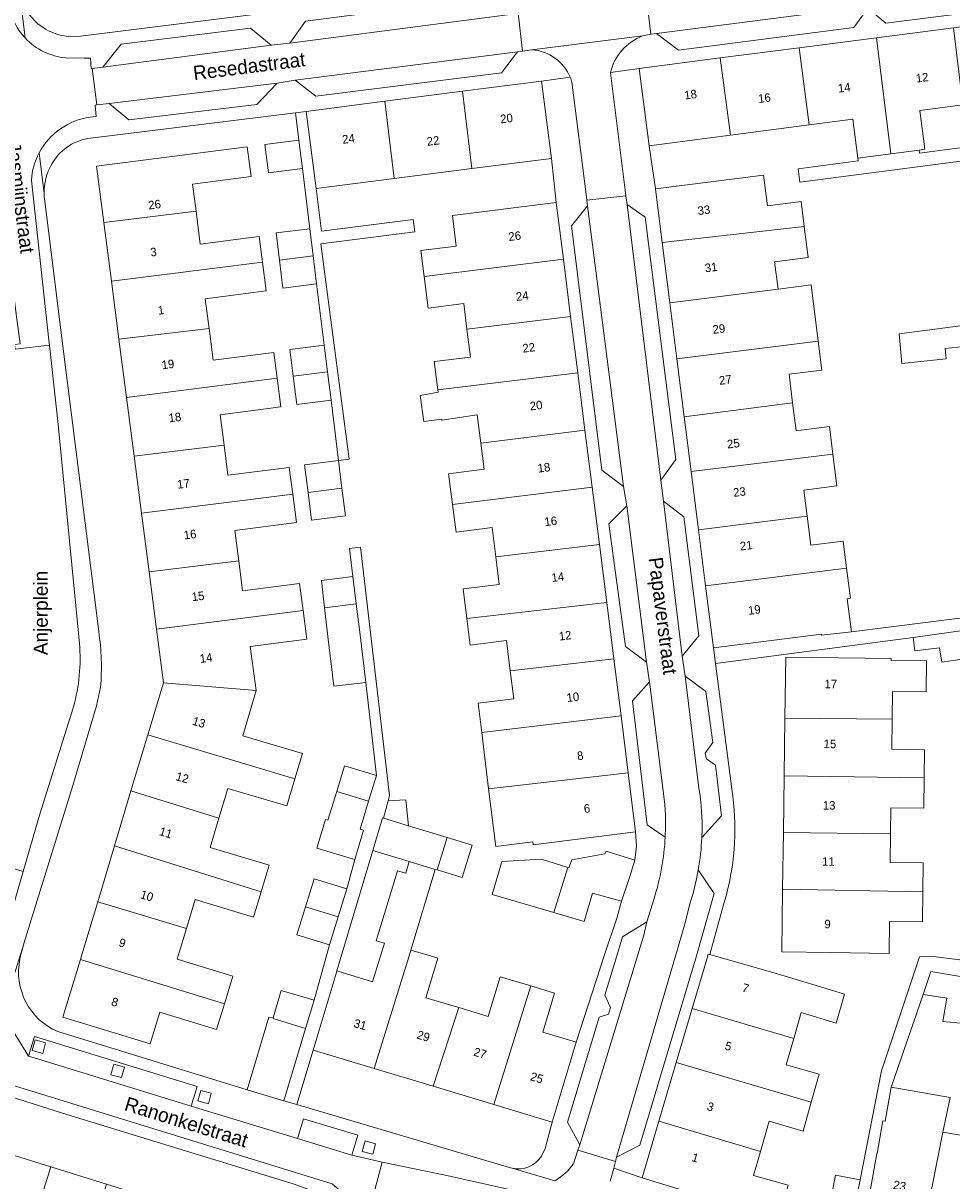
# Model space of a CAD drawing. Header units: metres. Extents: x 151448 to 154749, y 463108 to 465296.
# Tile 54 of 256: x 152837 to 152919, y 463480 to 463582. Entities that reach past the tile are written whole.
import ezdxf
from ezdxf.enums import TextEntityAlignment as Align

# ---------------------------------------------------------------- set-up
doc = ezdxf.new("R2010")
doc.units = ezdxf.units.M
for name, color, linetype, lineweight in [('B-PV-GR-GROENVOORZIENING-GV', 253, 'Continuous', 9), ('B-PV-OG-BEBOUWING-GV', 1, 'Continuous', 9), ('B-PV-OG-BEBOUWING-T18', 2, 'Continuous', 9), ('B-PV-OG-TERREIN_ERF-GV', 253, 'Continuous', 9), ('B-PV-OG-TOPOGRAFIE-T18', 2, 'Continuous', 9), ('B-PV-VH-OPENVERHARDING_BETONSTRAATSTEEN-GV', 253, 'Continuous', 9), ('B-PV-VH-OPENVERHARDING_STRAATBAKSTEEN-GV', 253, 'Continuous', 9), ('B-PV-VH-OPENVERHARDING_TEGEL-GV', 253, 'Continuous', 9)]:
    doc.layers.add(name, color=color, linetype=linetype, lineweight=lineweight)
doc.styles.add('Drong', font='txt', dxfattribs={"height": 1.8})

msp = doc.modelspace()

# ---------------------------------------------------------------- linework, layer by layer
at = {"layer": 'B-PV-GR-GROENVOORZIENING-GV', "flags": 128}
for points in [[(152839.217, 463492.34), (152838.29, 463492.591), (152838.04, 463491.664), (152838.966, 463491.413)], [(152846.156, 463490.207), (152845.23, 463490.457), (152844.979, 463489.531), (152845.906, 463489.28)], [(152853.819, 463487.901), (152852.892, 463488.152), (152852.641, 463487.225), (152853.568, 463486.975)], [(152868.3, 463483.446), (152867.373, 463483.697), (152867.122, 463482.77), (152868.049, 463482.519)]]:
    msp.add_lwpolyline(points, close=True, dxfattribs=at)
at = {"layer": 'B-PV-OG-BEBOUWING-GV', "flags": 128}
for points in [[(152912.45, 463580.946), (152905.636, 463580.061), (152906.514, 463573.258), (152910.339, 463573.755), (152910.783, 463570.34), (152913.704, 463570.72)], [(152919.217, 463581.825), (152912.45, 463580.946), (152913.704, 463570.72), (152916.204, 463571.044), (152916.701, 463571.109), (152916.257, 463574.527), (152920.059, 463575.02)], [(152898.667, 463579.156), (152899.582, 463572.358), (152906.514, 463573.258), (152905.636, 463580.061)], [(152899.582, 463572.358), (152898.667, 463579.156), (152891.528, 463578.229), (152892.412, 463571.426)], [(152875.958, 463576.223), (152876.782, 463569.405), (152883.797, 463570.308), (152882.92, 463577.119)], [(152876.782, 463569.405), (152875.958, 463576.223), (152869.103, 463575.34), (152869.936, 463568.523)], [(152869.936, 463568.523), (152869.103, 463575.34), (152862.191, 463574.45), (152863.068, 463567.639)], [(152861.844, 463569.412), (152861.54, 463571.898), (152858.551, 463571.532), (152858.856, 463569.046)], [(152856.994, 463571.326), (152843.71, 463569.606), (152844.351, 463564.655), (152852.476, 463565.647), (152852.167, 463568.031), (152855.064, 463568.406), (152857.334, 463568.7)], [(152906.073, 463564.312), (152905.795, 463566.513), (152902.821, 463566.138), (152902.481, 463568.827), (152892.959, 463567.626), (152893.557, 463562.884)], [(152852.476, 463565.647), (152844.351, 463564.655), (152845.019, 463559.493), (152858.332, 463561.157), (152858.04, 463563.414), (152855.757, 463563.119), (152852.831, 463562.741)], [(152872.571, 463559.891), (152884.843, 463561.433), (152884.212, 463566.43), (152875.071, 463565.277), (152875.412, 463562.576), (152872.282, 463562.181)], [(152862.498, 463564.103), (152859.539, 463563.74), (152859.833, 463561.345), (152862.792, 463561.715)], [(152906.073, 463564.312), (152893.557, 463562.884), (152894.227, 463557.572), (152903.76, 463558.785), (152903.457, 463561.185), (152906.42, 463561.559)], [(152859.833, 463561.345), (152860.137, 463558.875), (152863.096, 463559.239), (152862.792, 463561.715)], [(152845.684, 463554.358), (152853.624, 463555.312), (152853.286, 463557.922), (152858.661, 463558.617), (152858.332, 463561.157), (152845.019, 463559.493)], [(152872.571, 463559.891), (152872.921, 463557.116), (152876.062, 463557.513), (152876.348, 463555.251), (152885.481, 463556.377), (152884.843, 463561.433)], [(152894.227, 463557.572), (152894.851, 463552.628), (152907.295, 463554.203), (152906.67, 463559.155), (152903.76, 463558.785)], [(152885.481, 463556.377), (152876.348, 463555.251), (152876.658, 463552.792), (152873.5, 463552.393), (152873.466, 463552.389), (152873.774, 463549.892), (152886.109, 463551.4)], [(152919.842, 463555.535), (152914.425, 463554.851), (152914.683, 463552.239), (152918.588, 463552.625), (152918.49, 463553.557), (152923.503, 463554.088), (152923.265, 463555.966)], [(152859.633, 463550.924), (152859.337, 463553.209), (152853.985, 463552.516), (152853.624, 463555.312), (152845.684, 463554.358), (152846.347, 463549.238)], [(152863.768, 463553.849), (152860.731, 463553.466), (152861.03, 463551.101), (152864.066, 463551.487)], [(152907.295, 463554.203), (152894.851, 463552.628), (152895.495, 463547.522), (152905.044, 463548.764), (152904.728, 463551.27), (152907.619, 463551.635)], [(152864.066, 463551.487), (152861.03, 463551.101), (152861.343, 463548.619), (152864.379, 463549.003)], [(152886.109, 463551.4), (152873.774, 463549.892), (152873.797, 463549.707), (152872.23, 463549.41), (152872.554, 463547.113), (152874.121, 463547.329), (152874.148, 463547.221), (152877.248, 463547.691), (152877.564, 463545.188), (152886.746, 463546.351)], [(152859.633, 463550.924), (152846.347, 463549.238), (152847.016, 463544.068), (152854.948, 463545.023), (152854.6, 463547.71), (152859.959, 463548.403)], [(152896.104, 463542.698), (152908.603, 463544.235), (152908.298, 463546.658), (152905.357, 463546.287), (152905.044, 463548.764), (152895.495, 463547.522)], [(152875.077, 463539.797), (152887.381, 463541.317), (152886.746, 463546.351), (152877.564, 463545.188), (152877.853, 463542.9), (152874.735, 463542.507)], [(152847.667, 463539.038), (152861.002, 463540.693), (152860.694, 463543.071), (152855.291, 463542.372), (152854.948, 463545.023), (152847.016, 463544.068)], [(152908.603, 463544.235), (152896.104, 463542.698), (152896.75, 463537.575), (152906.317, 463538.77), (152906.028, 463541.062), (152908.957, 463541.431)], [(152865.333, 463541.231), (152865.019, 463543.678), (152862.029, 463543.294), (152862.341, 463540.86)], [(152865.333, 463541.231), (152862.341, 463540.86), (152862.657, 463538.4), (152865.647, 463538.784)], [(152887.381, 463541.317), (152875.077, 463539.797), (152875.384, 463537.361), (152878.559, 463537.761), (152878.886, 463535.172), (152888.018, 463536.27)], [(152847.667, 463539.038), (152848.338, 463533.856), (152856.233, 463534.841), (152855.888, 463537.503), (152861.323, 463538.207), (152861.002, 463540.693)], [(152906.317, 463538.77), (152896.75, 463537.575), (152897.375, 463532.622), (152909.808, 463534.174), (152909.505, 463536.57), (152906.64, 463536.208)], [(152888.018, 463536.27), (152878.886, 463535.172), (152879.192, 463532.749), (152876.007, 463532.347), (152876.337, 463529.738), (152888.662, 463531.171)], [(152848.338, 463533.856), (152848.991, 463528.813), (152861.905, 463530.448), (152861.597, 463532.846), (152856.575, 463532.199), (152856.233, 463534.841)], [(152909.808, 463534.174), (152897.375, 463532.622), (152898.064, 463527.157), (152907.587, 463528.358), (152907.597, 463528.269), (152910.235, 463528.574), (152909.867, 463531.493), (152910.142, 463531.528)], [(152866.593, 463531.041), (152866.303, 463533.452), (152863.528, 463533.095), (152863.808, 463530.689)], [(152867.428, 463524.117), (152866.896, 463528.528), (152866.593, 463531.041), (152863.808, 463530.689), (152864.102, 463528.169), (152864.612, 463523.793)], [(152888.662, 463531.171), (152876.337, 463529.738), (152876.633, 463527.393), (152879.828, 463527.796), (152880.163, 463525.14), (152889.291, 463526.187)], [(152849.604, 463524.078), (152857.759, 463523.391), (152857.254, 463527.289), (152862.229, 463527.928), (152861.905, 463530.448), (152848.991, 463528.813)], [(152924.545, 463526.833), (152924.788, 463524.698), (152926.842, 463524.914), (152927.22, 463524.968), (152926.572, 463529.59), (152915.68, 463528.078), (152915.815, 463526.889), (152917.977, 463527.159), (152918.193, 463525.888)], [(152877.651, 463519.705), (152889.924, 463521.171), (152889.291, 463526.187), (152880.163, 463525.14), (152880.474, 463522.677), (152877.326, 463522.28)], [(152904.368, 463520.97), (152913.812, 463520.862), (152913.845, 463523.319), (152916.808, 463523.279), (152916.845, 463526.001), (152913.737, 463526.043), (152913.739, 463526.224), (152904.441, 463526.349)], [(152848.229, 463519.496), (152861.186, 463515.608), (152861.852, 463517.842), (152856.59, 463519.411), (152857.759, 463523.391), (152849.604, 463524.078)], [(152889.924, 463521.171), (152877.651, 463519.705), (152878.242, 463514.739), (152890.558, 463516.148)], [(152904.368, 463520.97), (152904.3, 463515.875), (152916.638, 463515.701), (152916.672, 463518.174), (152913.776, 463518.213), (152913.812, 463520.862)], [(152861.186, 463515.608), (152848.229, 463519.496), (152846.742, 463514.541), (152854.489, 463512.156), (152855.269, 463514.772), (152860.474, 463513.22)], [(152868.373, 463515.898), (152865.559, 463516.756), (152864.868, 463514.487), (152867.682, 463513.631)], [(152891.215, 463510.931), (152890.558, 463516.148), (152878.242, 463514.739), (152878.883, 463509.646), (152882.153, 463510.059), (152882.187, 463509.791)], [(152904.232, 463510.87), (152913.673, 463510.769), (152913.704, 463513.064), (152916.602, 463513.025), (152916.638, 463515.701), (152904.3, 463515.875)], [(152845.294, 463509.716), (152858.208, 463505.664), (152858.908, 463508.014), (152853.716, 463509.562), (152854.489, 463512.156), (152846.742, 463514.541)], [(152863.107, 463509.496), (152866.266, 463508.559), (152866.456, 463508.503), (152867.242, 463511.082), (152866.933, 463511.176), (152867.682, 463513.631), (152864.868, 463514.487), (152864.099, 463511.965), (152863.894, 463512.028)], [(152871.188, 463511.474), (152870.956, 463513.756), (152869.398, 463513.687), (152868.983, 463512.142)], [(152874.601, 463510.44), (152871.188, 463511.474), (152868.983, 463512.142), (152868.908, 463512.165), (152868.048, 463509.299), (152871.263, 463508.325), (152873.561, 463507.629), (152873.733, 463507.576)], [(152873.733, 463507.576), (152875.925, 463506.912), (152876.793, 463509.776), (152874.601, 463510.44)], [(152904.165, 463505.873), (152916.528, 463505.649), (152916.562, 463508.202), (152913.639, 463508.241), (152913.673, 463510.769), (152904.232, 463510.87)], [(152843.811, 463504.774), (152851.623, 463502.414), (152852.385, 463504.966), (152857.541, 463503.429), (152858.208, 463505.664), (152845.294, 463509.716)], [(152878.564, 463505.419), (152883.993, 463503.832), (152885.243, 463507.804), (152882.904, 463508.54), (152879.412, 463508.317), (152879.175, 463507.508)], [(152891.148, 463508.437), (152888.617, 463509.226), (152888.499, 463508.987), (152885.585, 463508.465), (152885.553, 463508.382), (152885.321, 463507.779), (152885.243, 463507.804), (152883.993, 463503.832), (152886.68, 463503.047), (152887.409, 463505.543), (152889.98, 463504.828), (152890.66, 463506.922)], [(152864.813, 463498.443), (152862.782, 463491.688), (152868.182, 463490.064), (152871.245, 463500), (152871.414, 463500.522), (152873.561, 463507.629), (152871.263, 463508.325), (152870.951, 463507.287), (152870.231, 463507.503), (152868.358, 463501.338), (152869.069, 463501.122), (152868.037, 463497.725), (152864.884, 463498.678)], [(152864.988, 463503.441), (152865.753, 463505.915), (152862.888, 463506.801), (152862.127, 463504.338)], [(152916.528, 463505.649), (152904.165, 463505.873), (152904.09, 463500.35), (152908.423, 463500.291), (152913.552, 463500.222), (152913.593, 463503.05), (152916.492, 463503.008)], [(152854.987, 463495.791), (152855.729, 463498.211), (152850.816, 463499.716), (152850.902, 463500), (152851.623, 463502.414), (152843.811, 463504.774), (152842.379, 463500), (152842.282, 463499.684), (152842.281, 463499.682)], [(152864.988, 463503.441), (152862.127, 463504.338), (152861.363, 463501.868), (152864.227, 463500.982)], [(152868.182, 463490.064), (152873.364, 463488.506), (152875.629, 463495.446), (152872.726, 463496.319), (152873.784, 463499.802), (152873.132, 463500), (152871.414, 463500.522), (152871.245, 463500)], [(152842.281, 463499.682), (152840.73, 463494.616), (152848.438, 463492.254), (152849.293, 463495.044), (152854.289, 463493.513), (152854.987, 463495.791)], [(152908.379, 463496.998), (152903.802, 463498.382), (152898.149, 463500), (152897.743, 463500.116), (152897.614, 463500.153), (152897.568, 463500), (152896.196, 463495.364), (152905.152, 463492.733), (152905.804, 463495.017), (152908.884, 463494.085), (152909.614, 463496.625)], [(152917.24, 463498.62), (152916.54, 463496.599), (152918.649, 463496.291), (152918.285, 463494.229), (152919.8, 463494.068), (152919.965, 463494.084), (152920.683, 463498.055)], [(152881.965, 463497.354), (152879.275, 463498.163), (152878.223, 463494.666), (152875.629, 463495.446), (152873.364, 463488.506), (152878.728, 463486.893)], [(152878.728, 463486.893), (152883.846, 463485.354), (152885.965, 463492.399), (152883.029, 463493.282), (152884.063, 463496.723), (152881.965, 463497.354)], [(152859.268, 463494.533), (152859.258, 463494.499), (152862.131, 463493.601), (152862.874, 463496.089), (152859.99, 463496.951)], [(152894.79, 463490.614), (152906.692, 463487.097), (152907.399, 463489.572), (152904.487, 463490.404), (152905.152, 463492.733), (152896.196, 463495.364)], [(152856.97, 463488.187), (152860.224, 463487.215), (152862.131, 463493.601), (152859.258, 463494.499), (152859.268, 463494.533), (152858.888, 463494.614)], [(152906.692, 463487.097), (152894.79, 463490.614), (152893.256, 463485.429), (152902.209, 463482.76), (152902.97, 463485.425), (152905.97, 463484.568)], [(152916.505, 463475.377), (152918.283, 463484.474), (152918.937, 463487.507), (152913.732, 463488.428), (152913.202, 463485.437), (152912.996, 463485.473), (152912.483, 463482.578), (152912.454, 463482.583), (152911.34, 463476.291)], [(152923.992, 463486.312), (152924.044, 463486.566), (152921.22, 463487.062), (152920.692, 463484.051), (152918.283, 463484.474), (152916.505, 463475.377), (152921.562, 463474.482)], [(152902.209, 463482.76), (152893.256, 463485.429), (152891.776, 463480.429), (152898.014, 463478.524), (152898.104, 463478.732), (152900.837, 463477.915), (152900.924, 463478.181), (152904.018, 463477.513), (152904.667, 463479.784), (152901.608, 463480.658)], [(152834.836, 463482.918), (152830.832, 463470.167), (152833.171, 463469.436), (152834.731, 463474.427), (152837.243, 463473.642), (152839.675, 463481.406)], [(152837.243, 463473.642), (152839.967, 463472.791), (152838.412, 463467.812), (152840.601, 463467.128), (152844.583, 463479.873), (152839.675, 463481.406)], [(152910.272, 463476.548), (152910.997, 463480.256), (152908.832, 463480.68), (152908.107, 463476.972)]]:
    msp.add_lwpolyline(points, close=True, dxfattribs=at)
at = {"layer": 'B-PV-OG-TERREIN_ERF-GV', "flags": 128}
for points in [[(152841.441, 463581.035), (152842.304, 463581.07), (152859.913, 463583.292), (152859.63, 463585.592)], [(152920.059, 463575.02), (152916.257, 463574.527), (152916.701, 463571.109), (152916.204, 463571.044), (152916.238, 463570.777), (152920.26, 463571.287)], [(152863.096, 463559.239), (152860.137, 463558.875), (152859.833, 463561.345), (152859.539, 463563.74), (152862.498, 463564.103), (152861.844, 463569.412), (152858.856, 463569.046), (152858.551, 463571.532), (152861.54, 463571.898), (152861.242, 463574.332), (152842.947, 463572.054)], [(152920.101, 463570.093), (152905.692, 463568.22), (152905.539, 463569.397), (152910.816, 463570.083), (152910.783, 463570.34), (152910.339, 463573.755), (152906.514, 463573.258), (152899.582, 463572.358), (152892.412, 463571.426), (152892.959, 463567.626), (152902.481, 463568.827), (152902.821, 463566.138), (152905.795, 463566.513), (152906.073, 463564.312), (152906.42, 463561.559), (152903.457, 463561.185), (152903.76, 463558.785), (152906.67, 463559.155), (152907.295, 463554.203), (152907.619, 463551.635), (152904.728, 463551.27), (152905.044, 463548.764), (152905.357, 463546.287), (152908.298, 463546.658), (152908.603, 463544.235), (152908.957, 463541.431), (152906.028, 463541.062), (152906.317, 463538.77), (152906.64, 463536.208), (152909.505, 463536.57), (152909.808, 463534.174), (152910.142, 463531.528), (152909.867, 463531.493), (152910.235, 463528.574), (152926.523, 463530.627)], [(152840.285, 463493.325), (152856.97, 463488.187), (152858.888, 463494.614), (152859.268, 463494.533), (152859.99, 463496.951), (152862.874, 463496.089), (152864.227, 463500.982), (152861.363, 463501.868), (152862.127, 463504.338), (152862.888, 463506.801), (152865.753, 463505.915), (152866.456, 463508.503), (152866.266, 463508.559), (152863.107, 463509.496), (152863.894, 463512.028), (152864.099, 463511.965), (152864.868, 463514.487), (152865.559, 463516.756), (152868.373, 463515.898), (152867.428, 463524.117), (152864.612, 463523.793), (152864.102, 463528.169), (152863.808, 463530.689), (152863.528, 463533.095), (152866.303, 463533.452), (152866.006, 463535.92), (152866.959, 463536.032), (152869.52, 463514.14), (152869.398, 463513.687), (152870.956, 463513.756), (152871.188, 463511.474), (152874.601, 463510.44), (152876.793, 463509.776), (152875.925, 463506.912), (152873.733, 463507.576), (152873.561, 463507.629), (152871.414, 463500.522), (152873.132, 463500), (152873.784, 463499.802), (152872.726, 463496.319), (152875.629, 463495.446), (152878.223, 463494.666), (152879.275, 463498.163), (152881.965, 463497.354), (152884.063, 463496.723), (152883.029, 463493.282), (152885.965, 463492.399), (152888.434, 463500), (152889.575, 463503.417), (152889.98, 463504.828), (152887.409, 463505.543), (152886.68, 463503.047), (152883.993, 463503.832), (152878.564, 463505.419), (152879.175, 463507.508), (152879.412, 463508.317), (152882.904, 463508.54), (152885.243, 463507.804), (152885.321, 463507.779), (152885.553, 463508.382), (152885.585, 463508.465), (152888.499, 463508.987), (152888.617, 463509.226), (152891.148, 463508.437), (152891.295, 463509.68), (152891.215, 463510.931), (152882.187, 463509.791), (152882.153, 463510.059), (152878.883, 463509.646), (152878.242, 463514.739), (152877.651, 463519.705), (152877.326, 463522.28), (152880.474, 463522.677), (152880.163, 463525.14), (152879.828, 463527.796), (152876.633, 463527.393), (152876.337, 463529.738), (152876.007, 463532.347), (152879.192, 463532.749), (152878.886, 463535.172), (152878.559, 463537.761), (152875.384, 463537.361), (152875.077, 463539.797), (152874.735, 463542.507), (152877.853, 463542.9), (152877.564, 463545.188), (152877.248, 463547.691), (152874.148, 463547.221), (152874.121, 463547.329), (152872.554, 463547.113), (152872.23, 463549.41), (152873.797, 463549.707), (152873.774, 463549.892), (152873.466, 463552.389), (152873.5, 463552.393), (152876.658, 463552.792), (152876.348, 463555.251), (152876.062, 463557.513), (152872.921, 463557.116), (152872.571, 463559.891), (152872.282, 463562.181), (152875.412, 463562.576), (152875.071, 463565.277), (152884.212, 463566.43), (152883.797, 463570.308), (152876.782, 463569.405), (152869.936, 463568.523), (152863.068, 463567.639), (152863.523, 463563.896), (152871.62, 463564.931), (152871.762, 463563.822), (152863.471, 463562.762), (152865.966, 463543.8), (152865.019, 463543.678), (152864.379, 463549.003), (152861.343, 463548.619), (152861.03, 463551.101), (152860.731, 463553.466), (152863.768, 463553.849), (152863.096, 463559.239)], [(152839.107, 463566.765), (152840.711, 463553.99), (152843.896, 463528.602)], [(152923.503, 463554.088), (152918.49, 463553.557), (152918.588, 463552.625), (152914.683, 463552.239), (152914.425, 463554.851), (152919.842, 463555.535)], [(152924.545, 463526.833), (152918.193, 463525.888), (152917.977, 463527.159), (152915.815, 463526.889), (152915.68, 463528.078), (152898.243, 463525.791), (152899.783, 463514.048)], [(152844.057, 463523.681), (152843.703, 463522.044), (152841.61, 463515.014), (152837.295, 463501.093), (152837.289, 463501.074), (152837.02, 463500), (152836.956, 463499.737)], [(152899.058, 463504.817), (152897.743, 463500.116), (152898.149, 463500), (152903.802, 463498.382), (152908.379, 463496.998), (152909.614, 463496.625), (152908.884, 463494.085), (152905.804, 463495.017), (152905.152, 463492.733), (152904.487, 463490.404), (152907.399, 463489.572), (152906.692, 463487.097), (152905.97, 463484.568), (152902.97, 463485.425), (152902.209, 463482.76)], [(152908.107, 463476.972), (152908.832, 463480.68), (152910.997, 463480.256), (152912.889, 463489.878), (152916.241, 463499.925), (152917.225, 463499.989), (152923.709, 463499.153)], [(152919.8, 463494.068), (152918.285, 463494.229), (152918.649, 463496.291), (152916.54, 463496.599), (152913.732, 463488.428), (152918.937, 463487.507), (152918.283, 463484.474), (152920.692, 463484.051)], [(152873.364, 463488.506), (152868.182, 463490.064), (152862.782, 463491.688), (152861.345, 463486.914), (152880.179, 463481.318), (152880.327, 463481.283)], [(152834.836, 463482.918), (152839.675, 463481.406), (152844.583, 463479.873), (152849.541, 463478.324), (152854.438, 463476.794), (152859.318, 463475.269), (152864.363, 463473.693), (152864.52, 463474.23), (152865.218, 463476.62), (152864.811, 463477.794), (152863.241, 463479.111), (152861.043, 463479.925), (152840.696, 463486.153), (152833.38, 463488.459)], [(152882.921, 463482.346), (152883.251, 463483.029), (152883.846, 463485.354), (152878.728, 463486.893), (152873.364, 463488.506)], [(152902.209, 463482.76), (152901.608, 463480.658), (152904.667, 463479.784)]]:
    msp.add_lwpolyline(points, dxfattribs=at)
at = {"layer": 'B-PV-OG-TERREIN_ERF-GV'}
for points in [[(152836.956, 463584.765, 0.3334286), (152841.441, 463581.035)], [(152842.947, 463572.054, 0.2273966), (152839.747, 463569.774)], [(152839.747, 463569.774, 0.1318943), (152839.081, 463567.213)], [(152839.081, 463567.213, 0.0222465), (152839.107, 463566.765)], [(152843.896, 463528.602, -0.0595369), (152844.057, 463523.681)], [(152899.783, 463514.048, -0.1006395), (152899.058, 463504.817)], [(152836.956, 463499.737, 0.3560962), (152840.285, 463493.325)], [(152880.327, 463481.283, 0.3132586), (152882.921, 463482.346)]]:
    msp.add_lwpolyline(points, format="xyb", dxfattribs=at)
at = {"layer": 'B-PV-OG-TERREIN_ERF-GV', "flags": 128}
for points in [[(152847.667, 463539.038), (152847.016, 463544.068), (152846.347, 463549.238), (152845.684, 463554.358), (152845.019, 463559.493), (152844.351, 463564.655), (152843.71, 463569.606), (152856.994, 463571.326), (152857.334, 463568.7), (152855.064, 463568.406), (152852.167, 463568.031), (152852.476, 463565.647), (152852.831, 463562.741), (152855.757, 463563.119), (152858.04, 463563.414), (152858.332, 463561.157), (152858.661, 463558.617), (152853.286, 463557.922), (152853.624, 463555.312), (152853.985, 463552.516), (152859.337, 463553.209), (152859.633, 463550.924), (152859.959, 463548.403), (152854.6, 463547.71), (152854.948, 463545.023), (152855.291, 463542.372), (152860.694, 463543.071), (152861.002, 463540.693), (152861.323, 463538.207), (152855.888, 463537.503), (152856.233, 463534.841), (152856.575, 463532.199), (152861.597, 463532.846), (152861.905, 463530.448), (152862.229, 463527.928), (152857.254, 463527.289), (152857.759, 463523.391), (152856.59, 463519.411), (152861.852, 463517.842), (152861.186, 463515.608), (152860.474, 463513.22), (152855.269, 463514.772), (152854.489, 463512.156), (152853.716, 463509.562), (152858.908, 463508.014), (152858.208, 463505.664), (152857.541, 463503.429), (152852.385, 463504.966), (152851.623, 463502.414), (152850.902, 463500), (152850.816, 463499.716), (152855.729, 463498.211), (152854.987, 463495.791), (152854.289, 463493.513), (152849.293, 463495.044), (152848.438, 463492.254), (152840.73, 463494.616), (152842.281, 463499.682), (152842.282, 463499.684), (152842.379, 463500), (152843.811, 463504.774), (152845.294, 463509.716), (152846.742, 463514.541), (152848.229, 463519.496), (152849.604, 463524.078), (152848.991, 463528.813), (152848.338, 463533.856)], [(152865.019, 463543.678), (152865.333, 463541.231), (152865.647, 463538.784), (152862.657, 463538.4), (152862.341, 463540.86), (152862.029, 463543.294)], [(152904.165, 463505.873), (152904.232, 463510.87), (152904.3, 463515.875), (152904.368, 463520.97), (152904.441, 463526.349), (152913.739, 463526.224), (152913.737, 463526.043), (152916.845, 463526.001), (152916.808, 463523.279), (152913.845, 463523.319), (152913.812, 463520.862), (152913.776, 463518.213), (152916.672, 463518.174), (152916.638, 463515.701), (152916.602, 463513.025), (152913.704, 463513.064), (152913.673, 463510.769), (152913.639, 463508.241), (152916.562, 463508.202), (152916.528, 463505.649), (152916.492, 463503.008), (152913.593, 463503.05), (152913.552, 463500.222), (152908.423, 463500.291), (152904.09, 463500.35)], [(152864.884, 463498.678), (152868.037, 463497.725), (152869.069, 463501.122), (152868.358, 463501.338), (152870.231, 463507.503), (152870.951, 463507.287), (152871.263, 463508.325), (152868.048, 463509.299)]]:
    msp.add_lwpolyline(points, close=True, dxfattribs=at)
at = {"layer": 'B-PV-VH-OPENVERHARDING_BETONSTRAATSTEEN-GV', "flags": 128}
for points in [[(152892.172, 463584.492), (152892.548, 463581.25), (152893.055, 463581.311), (152936.006, 463586.87), (152937.61, 463587.087), (152952.275, 463588.981), (152952.366, 463588.993), (152951.988, 463592.185), (152951.987, 463592.191), (152951.78, 463592.164), (152937.298, 463590.302), (152935.66, 463590.083), (152912.041, 463587.009), (152892.678, 463584.554)], [(152893.055, 463581.311), (152894.995, 463579.834), (152910.433, 463581.851), (152911.378, 463583.136), (152912.063, 463583.229), (152913.259, 463582.224), (152934.645, 463584.958), (152936.006, 463586.87)], [(152860.732, 463580.454), (152880.361, 463583.031), (152878.54, 463584.538), (152862.121, 463582.396)], [(152892.548, 463581.25), (152892.172, 463584.492), (152892.054, 463584.418), (152891.582, 463584.361), (152881.642, 463583.161), (152881, 463583.084), (152880.869, 463583.122), (152881.246, 463579.76), (152882.077, 463579.884), (152891.831, 463581.096)], [(152881.246, 463579.76), (152880.869, 463583.122), (152880.361, 463583.031), (152860.732, 463580.454), (152859.094, 463580.297), (152844.253, 463578.342), (152843.333, 463578.228), (152843.731, 463575.019), (152844.806, 463575.13), (152859.62, 463576.936), (152861.196, 463577.212), (152880.798, 463579.698)], [(152844.253, 463578.342), (152859.094, 463580.297), (152857.272, 463581.775), (152845.879, 463580.374)], [(152880.798, 463579.698), (152861.196, 463577.212), (152863.019, 463575.793), (152879.379, 463577.845)], [(152859.62, 463576.936), (152844.806, 463575.13), (152846.54, 463573.71), (152857.844, 463575.051)], [(152890.139, 463541.382), (152886.97, 463566.126), (152885.553, 463564.365), (152888.228, 463542.829)], [(152890.456, 463566.236), (152893.442, 463541.934), (152894.742, 463543.757), (152892.038, 463565.114)], [(152893.66, 463540.09), (152895.311, 463526.436), (152896.79, 463528.23), (152895.454, 463538.7)], [(152892.157, 463525.886), (152890.448, 463539.686), (152888.849, 463538.1), (152890.306, 463527.273)], [(152893.819, 463510.474), (152893.85, 463511.36), (152893.837, 463512.426), (152893.783, 463513.311), (152893.73, 463513.84), (152892.436, 463524.159), (152890.927, 463522.484), (152892.236, 463511.567)], [(152895.589, 463524.653), (152896.77, 463514.804), (152896.886, 463514.111), (152896.988, 463513.24), (152897.028, 463512.715), (152897.063, 463511.835), (152897.063, 463511.133), (152897.034, 463510.432), (152898.78, 463512.346), (152898.25, 463516.808), (152897.443, 463517.369), (152897.351, 463517.875), (152898.001, 463518.801), (152897.411, 463523.322)], [(152896.722, 463507.602), (152896.579, 463506.786), (152896.472, 463506.302), (152896.268, 463505.502), (152896.023, 463504.711), (152895.543, 463502.813), (152889.527, 463482.255), (152891.582, 463483.315), (152896.581, 463500), (152898.132, 463505.497)], [(152886.287, 463483.341), (152891.935, 463501.84), (152892.193, 463502.995), (152890.061, 463501.682), (152889.548, 463500), (152888.494, 463496.539), (152888.994, 463495.465), (152888.813, 463494.871), (152888.008, 463494.607), (152885.196, 463485.34)], [(152868.877, 463481.82), (152866.202, 463482.428), (152861.421, 463483.893), (152852.057, 463486.763), (152839.172, 463490.712), (152837.716, 463491.165), (152835.396, 463494.957), (152833.678, 463489.41), (152864.464, 463479.908), (152867.632, 463477.191)]]:
    msp.add_lwpolyline(points, close=True, dxfattribs=at)
for points in [[(152835.949, 463584.042), (152835.737, 463585.657), (152832.964, 463585.317), (152833.05, 463584.64), (152833.694, 463579.599), (152834.072, 463576.616), (152834.722, 463571.543), (152835.086, 463568.657), (152835.703, 463563.834), (152836.023, 463561.333), (152836.632, 463556.582), (152836.967, 463553.954), (152836.473, 463553.892), (152836.525, 463553.474), (152839.552, 463553.844), (152839.503, 463554.292), (152837.968, 463568.366), (152837.968, 463568.373), (152837.969, 463568.381)], [(152891.831, 463581.096), (152882.077, 463579.884)], [(152843.146, 463573.929), (152843.681, 463573.993), (152843.587, 463575.004), (152843.731, 463575.019), (152843.333, 463578.228), (152843.242, 463578.217), (152843.177, 463579.14), (152842.621, 463579.145), (152841.004, 463579.159)], [(152886.909, 463566.637), (152890.357, 463567.017), (152890.293, 463567.518), (152888.994, 463577.84), (152889.007, 463577.888)], [(152885.605, 463577.015), (152886.845, 463567.143), (152886.909, 463566.637)], [(152897.034, 463510.432), (152897.063, 463511.133), (152897.063, 463511.835), (152897.028, 463512.715), (152896.988, 463513.24), (152896.886, 463514.111), (152896.77, 463514.804), (152895.589, 463524.653), (152895.311, 463526.436), (152893.66, 463540.09), (152893.442, 463541.934), (152890.456, 463566.236), (152890.357, 463567.017), (152886.909, 463566.637), (152886.97, 463566.126), (152890.139, 463541.382), (152890.448, 463539.686)], [(152842.204, 463527.551), (152840.314, 463546.858), (152839.552, 463553.844), (152836.525, 463553.474), (152835.101, 463553.29), (152835.285, 463552.308)], [(152890.448, 463539.686), (152892.157, 463525.886), (152892.436, 463524.159), (152893.73, 463513.84), (152893.783, 463513.311), (152893.837, 463512.426), (152893.85, 463511.36), (152893.819, 463510.474)], [(152833.216, 463513.308), (152831.884, 463509.097), (152837.238, 463507.454), (152838.683, 463512.411), (152841.668, 463521.952)], [(152892.836, 463505.052), (152892.193, 463502.995), (152891.935, 463501.84), (152886.287, 463483.341), (152886.131, 463482.865), (152889.428, 463481.881), (152889.527, 463482.255), (152895.543, 463502.813), (152896.023, 463504.711), (152896.268, 463505.502), (152896.472, 463506.302), (152896.579, 463506.786), (152896.722, 463507.602)], [(152888.979, 463480.145), (152889.277, 463481.302), (152889.428, 463481.881), (152886.131, 463482.865), (152885.949, 463482.306), (152885.743, 463481.678)], [(152879.961, 463479.445), (152874.582, 463480.632), (152868.877, 463481.82), (152867.632, 463477.191), (152866.561, 463473.644), (152866.392, 463473.087)]]:
    msp.add_lwpolyline(points, dxfattribs=at)
at = {"layer": 'B-PV-VH-OPENVERHARDING_BETONSTRAATSTEEN-GV'}
for points in [[(152837.422, 463580.923, -0.1394537), (152836.015, 463583.658)], [(152841.004, 463579.159, -0.1832425), (152837.422, 463580.923)], [(152889.007, 463577.888, -0.2529931), (152891.831, 463581.096)], [(152882.077, 463579.884, -0.2831061), (152885.448, 463577.452)], [(152885.448, 463577.452, -0.0299882), (152885.605, 463577.015)], [(152838.649, 463570.795, -0.2431253), (152843.146, 463573.929)], [(152837.969, 463568.381, -0.1060359), (152838.649, 463570.795)], [(152841.668, 463521.952, 0.0903828), (152842.204, 463527.551)], [(152893.819, 463510.474, -0.0636119), (152892.836, 463505.052)], [(152896.722, 463507.602, 0.0424325), (152897.034, 463510.432)], [(152885.743, 463481.678, -0.0974807), (152884.098, 463480.174)]]:
    msp.add_lwpolyline(points, format="xyb", dxfattribs=at)
at = {"layer": 'B-PV-VH-OPENVERHARDING_STRAATBAKSTEEN-GV', "flags": 128}
for points in [[(152939.548, 463584.465), (152946.381, 463585.352), (152953.4, 463586.264), (152953.078, 463589.045), (152952.367, 463588.988), (152952.366, 463588.993), (152952.275, 463588.981), (152950.856, 463587.128), (152939.493, 463585.638), (152937.61, 463587.087), (152936.006, 463586.87), (152934.645, 463584.958), (152913.259, 463582.224), (152912.063, 463583.229), (152911.378, 463583.136), (152910.433, 463581.851), (152894.995, 463579.834), (152893.055, 463581.311), (152892.548, 463581.25), (152891.831, 463581.096)], [(152837.422, 463580.923), (152836.956, 463584.765), (152836.952, 463584.801)], [(152836.956, 463584.765), (152837.422, 463580.923)], [(152889.007, 463577.888), (152891.528, 463578.229), (152898.667, 463579.156), (152905.636, 463580.061), (152912.45, 463580.946), (152919.217, 463581.825), (152926.013, 463582.707), (152932.847, 463583.595), (152939.548, 463584.465)], [(152859.913, 463583.292), (152842.304, 463581.07), (152841.441, 463581.035)], [(152841.004, 463579.159), (152842.621, 463579.145), (152843.177, 463579.14), (152843.242, 463578.217), (152843.333, 463578.228), (152844.253, 463578.342), (152845.879, 463580.374), (152857.272, 463581.775), (152859.094, 463580.297), (152860.732, 463580.454), (152862.121, 463582.396)], [(152882.077, 463579.884), (152881.246, 463579.76), (152880.798, 463579.698), (152879.379, 463577.845), (152863.019, 463575.793), (152861.196, 463577.212), (152859.62, 463576.936), (152857.844, 463575.051), (152846.54, 463573.71), (152844.806, 463575.13)], [(152899.783, 463514.048), (152898.243, 463525.791), (152898.064, 463527.157), (152897.375, 463532.622), (152896.75, 463537.575), (152896.104, 463542.698), (152895.495, 463547.522), (152894.851, 463552.628), (152894.227, 463557.572), (152893.557, 463562.884), (152892.959, 463567.626), (152892.412, 463571.426), (152891.528, 463578.229), (152889.007, 463577.888), (152888.994, 463577.84), (152890.293, 463567.518), (152890.357, 463567.017)], [(152842.947, 463572.054), (152861.242, 463574.332), (152862.191, 463574.45), (152869.103, 463575.34), (152875.958, 463576.223), (152882.92, 463577.119), (152885.448, 463577.452)], [(152885.448, 463577.452), (152882.92, 463577.119), (152883.797, 463570.308), (152884.212, 463566.43), (152884.843, 463561.433), (152885.481, 463556.377), (152886.109, 463551.4), (152886.746, 463546.351), (152887.381, 463541.317), (152888.018, 463536.27), (152888.662, 463531.171), (152889.291, 463526.187), (152889.924, 463521.171), (152890.558, 463516.148), (152891.215, 463510.931), (152891.295, 463509.68), (152891.148, 463508.437), (152890.66, 463506.922), (152889.98, 463504.828), (152889.575, 463503.417), (152888.434, 463500), (152885.965, 463492.399), (152883.846, 463485.354), (152883.251, 463483.029), (152882.921, 463482.346)], [(152893.819, 463510.474), (152892.236, 463511.567), (152890.927, 463522.484), (152892.436, 463524.159), (152892.157, 463525.886), (152890.306, 463527.273), (152888.849, 463538.1), (152890.448, 463539.686), (152890.139, 463541.382), (152888.228, 463542.829), (152885.553, 463564.365), (152886.97, 463566.126), (152886.909, 463566.637), (152886.845, 463567.143), (152885.605, 463577.015)], [(152844.806, 463575.13), (152843.731, 463575.019), (152843.587, 463575.004), (152843.681, 463573.993), (152843.146, 463573.929)], [(152838.649, 463570.795), (152839.081, 463567.213)], [(152839.081, 463567.213), (152838.649, 463570.795)], [(152837.969, 463568.381), (152837.968, 463568.373), (152837.968, 463568.366), (152839.503, 463554.292), (152839.552, 463553.844)], [(152843.896, 463528.602), (152840.711, 463553.99), (152839.107, 463566.765)], [(152890.357, 463567.017), (152890.456, 463566.236), (152892.038, 463565.114), (152894.742, 463543.757), (152893.442, 463541.934), (152893.66, 463540.09), (152895.454, 463538.7), (152896.79, 463528.23), (152895.311, 463526.436), (152895.589, 463524.653), (152897.411, 463523.322), (152898.001, 463518.801), (152897.351, 463517.875), (152897.443, 463517.369), (152898.25, 463516.808), (152898.78, 463512.346), (152897.034, 463510.432)], [(152839.552, 463553.844), (152840.314, 463546.858), (152842.204, 463527.551)], [(152841.668, 463521.952), (152838.683, 463512.411), (152837.238, 463507.454), (152837.119, 463507.046), (152835.064, 463500), (152834.175, 463496.954), (152835.396, 463494.957), (152837.289, 463501.074), (152837.295, 463501.093), (152841.61, 463515.014), (152843.703, 463522.044), (152844.057, 463523.681)], [(152896.722, 463507.602), (152898.132, 463505.497), (152896.581, 463500), (152891.582, 463483.315), (152889.527, 463482.255), (152889.428, 463481.881), (152889.277, 463481.302), (152891.776, 463480.429), (152893.256, 463485.429), (152894.79, 463490.614), (152896.196, 463495.364), (152897.568, 463500), (152897.614, 463500.153), (152897.743, 463500.116), (152899.058, 463504.817)], [(152885.743, 463481.678), (152885.949, 463482.306), (152886.131, 463482.865), (152886.287, 463483.341), (152885.196, 463485.34), (152888.008, 463494.607), (152888.813, 463494.871), (152888.994, 463495.465), (152888.494, 463496.539), (152889.548, 463500), (152890.061, 463501.682), (152892.193, 463502.995), (152892.836, 463505.052)], [(152836.956, 463499.737), (152837.02, 463500), (152837.289, 463501.074), (152835.396, 463494.957), (152837.716, 463491.165), (152838.251, 463492.904), (152852.586, 463488.489), (152852.057, 463486.763), (152861.421, 463483.893), (152861.95, 463485.653), (152866.735, 463484.204), (152866.202, 463482.428)], [(152884.098, 463480.174), (152880.327, 463481.283), (152880.179, 463481.318), (152861.345, 463486.914), (152860.224, 463487.215), (152856.97, 463488.187), (152840.285, 463493.325)], [(152866.202, 463482.428), (152868.877, 463481.82), (152874.582, 463480.632), (152879.961, 463479.445)], [(152880.327, 463481.283), (152884.098, 463480.174)], [(152970.116, 463460.605), (152965.139, 463462.265), (152960.277, 463463.887), (152955.498, 463465.481), (152950.72, 463467.074), (152945.625, 463468.774), (152940.818, 463470.377), (152936.369, 463471.861), (152931.698, 463472.688), (152926.605, 463473.589), (152921.562, 463474.482), (152916.505, 463475.377), (152911.34, 463476.291), (152910.257, 463476.472), (152904.018, 463477.513), (152900.924, 463478.181), (152900.837, 463477.915), (152898.104, 463478.732), (152898.014, 463478.524), (152891.776, 463480.429), (152889.277, 463481.302), (152888.979, 463480.145)]]:
    msp.add_lwpolyline(points, dxfattribs=at)
at = {"layer": 'B-PV-VH-OPENVERHARDING_STRAATBAKSTEEN-GV'}
for points in [[(152841.441, 463581.035, -0.3334286), (152836.956, 463584.765)], [(152836.015, 463583.658, 0.1394537), (152837.422, 463580.923)], [(152837.422, 463580.923, 0.1832425), (152841.004, 463579.159)], [(152891.831, 463581.096, 0.2529931), (152889.007, 463577.888)], [(152885.448, 463577.452, 0.2831061), (152882.077, 463579.884)], [(152885.605, 463577.015, 0.0299882), (152885.448, 463577.452)], [(152843.146, 463573.929, 0.2431253), (152838.649, 463570.795)], [(152839.747, 463569.774, -0.2273966), (152842.947, 463572.054)], [(152838.649, 463570.795, 0.1060359), (152837.969, 463568.381)], [(152839.081, 463567.213, -0.1318943), (152839.747, 463569.774)], [(152839.107, 463566.765, -0.0222465), (152839.081, 463567.213)], [(152844.057, 463523.681, 0.0595369), (152843.896, 463528.602)], [(152842.204, 463527.551, -0.0903828), (152841.668, 463521.952)], [(152899.058, 463504.817, 0.1006395), (152899.783, 463514.048)], [(152892.836, 463505.052, 0.0636119), (152893.819, 463510.474)], [(152897.034, 463510.432, -0.0424325), (152896.722, 463507.602)], [(152840.285, 463493.325, -0.3560962), (152836.956, 463499.737)], [(152882.921, 463482.346, -0.3132586), (152880.327, 463481.283)], [(152884.098, 463480.174, 0.0974807), (152885.743, 463481.678)]]:
    msp.add_lwpolyline(points, format="xyb", dxfattribs=at)
at = {"layer": 'B-PV-VH-OPENVERHARDING_STRAATBAKSTEEN-GV', "flags": 128}
for points in [[(152864.52, 463474.23), (152866.561, 463473.644), (152867.632, 463477.191), (152864.464, 463479.908), (152833.678, 463489.41), (152833.38, 463488.459), (152840.696, 463486.153), (152861.043, 463479.925), (152863.241, 463479.111), (152864.811, 463477.794), (152865.218, 463476.62)], [(152853.819, 463487.901), (152853.568, 463486.975), (152852.641, 463487.225), (152852.892, 463488.152)], [(152868.3, 463483.446), (152868.049, 463482.519), (152867.122, 463482.77), (152867.373, 463483.697)]]:
    msp.add_lwpolyline(points, close=True, dxfattribs=at)
at = {"layer": 'B-PV-VH-OPENVERHARDING_TEGEL-GV', "flags": 128}
for points in [[(152862.792, 463561.715), (152863.096, 463559.239), (152863.768, 463553.849), (152864.066, 463551.487), (152864.379, 463549.003), (152865.019, 463543.678), (152865.966, 463543.8), (152863.471, 463562.762), (152871.762, 463563.822), (152871.62, 463564.931), (152863.523, 463563.896), (152863.068, 463567.639), (152862.191, 463574.45), (152861.242, 463574.332), (152861.54, 463571.898), (152861.844, 463569.412), (152862.498, 463564.103)], [(152915.68, 463528.078), (152926.572, 463529.59), (152927.22, 463524.968), (152928.293, 463515.264), (152929.444, 463515.184), (152928.952, 463519.87), (152926.351, 463540.085), (152925.192, 463542.023), (152924.428, 463540.725), (152925.065, 463540.013), (152925.511, 463538.659), (152926.523, 463530.627), (152910.235, 463528.574), (152907.597, 463528.269), (152907.587, 463528.358), (152898.064, 463527.157), (152898.243, 463525.791)], [(152866.593, 463531.041), (152866.896, 463528.528), (152867.428, 463524.117), (152868.373, 463515.898), (152867.682, 463513.631), (152866.933, 463511.176), (152867.242, 463511.082), (152866.456, 463508.503), (152865.753, 463505.915), (152864.988, 463503.441), (152864.227, 463500.982), (152862.874, 463496.089), (152862.131, 463493.601), (152860.224, 463487.215), (152861.345, 463486.914), (152862.782, 463491.688), (152864.813, 463498.443), (152864.884, 463498.678), (152868.048, 463509.299), (152868.908, 463512.165), (152868.983, 463512.142), (152869.398, 463513.687), (152869.52, 463514.14), (152866.959, 463536.032), (152866.006, 463535.92), (152866.303, 463533.452)], [(152917.24, 463498.62), (152920.683, 463498.055), (152920.732, 463498.356), (152935.46, 463495.94), (152936.097, 463497.186), (152933.357, 463497.312), (152931.561, 463497.815), (152930.962, 463505.345), (152929.37, 463504.283), (152929.223, 463498.935), (152923.709, 463499.153), (152917.225, 463499.989), (152916.241, 463499.925), (152912.889, 463489.878), (152910.997, 463480.256), (152910.272, 463476.548), (152910.257, 463476.472), (152911.34, 463476.291), (152912.454, 463482.583), (152912.483, 463482.578), (152912.996, 463485.473), (152913.202, 463485.437), (152913.732, 463488.428), (152916.54, 463496.599)], [(152852.057, 463486.763), (152852.586, 463488.489), (152838.251, 463492.904), (152837.716, 463491.165), (152839.172, 463490.712)], [(152839.217, 463492.34), (152838.966, 463491.413), (152838.04, 463491.664), (152838.29, 463492.591)], [(152846.156, 463490.207), (152845.906, 463489.28), (152844.979, 463489.531), (152845.23, 463490.457)], [(152866.202, 463482.428), (152866.735, 463484.204), (152861.95, 463485.653), (152861.421, 463483.893)]]:
    msp.add_lwpolyline(points, close=True, dxfattribs=at)
msp.add_lwpolyline([(152920.26, 463571.287), (152916.238, 463570.777), (152916.204, 463571.044), (152913.704, 463570.72), (152910.783, 463570.34), (152910.816, 463570.083), (152905.539, 463569.397), (152905.692, 463568.22), (152920.101, 463570.093)], dxfattribs=at)

# ---------------------------------------------------------------- texts
at = {"layer": 'B-PV-OG-BEBOUWING-T18', "style": 'Drong'}
for s, rotation, p in [('12', 7.4, (152916.461, 463577.433)), ('14', 7.4, (152909.594, 463576.541)), ('18', 7.4, (152896.051, 463575.933)), ('16', 7.4, (152902.56, 463575.628)), ('20', 7.4, (152879.834, 463573.831)), ('24', 7.4, (152865.908, 463572.038)), ('22', 7.4, (152873.361, 463571.855)), ('26', 7.4, (152848.819, 463566.234)), ('33', 7.2, (152897.228, 463565.745)), ('26', 7.2, (152880.555, 463563.461)), ('3', 7.4, (152848.721, 463562.055)), ('31', 7.2, (152897.864, 463560.698)), ('24', 7.2, (152881.222, 463558.179)), ('1', 7.4, (152849.382, 463556.924)), ('29', 7.2, (152898.549, 463555.276)), ('22', 7.2, (152881.797, 463553.623)), ('19', 7.4, (152849.999, 463552.152)), ('27', 7.2, (152899.115, 463550.787)), ('20', 7.2, (152882.44, 463548.524)), ('18', 7.4, (152850.608, 463547.478)), ('25', 7.2, (152899.824, 463545.168)), ('18', 7.2, (152883.131, 463543.044)), ('17', 7.4, (152851.366, 463541.623)), ('23', 7.2, (152900.362, 463540.906)), ('16', 7.2, (152883.728, 463538.319)), ('16', 7.4, (152851.945, 463537.151)), ('21', 7.2, (152900.957, 463536.183)), ('14', 7.2, (152884.349, 463533.398)), ('15', 7.4, (152852.65, 463531.704)), ('19', 7.2, (152901.673, 463530.509)), ('12', 7.2, (152885, 463528.241)), ('14', 7.4, (152853.353, 463526.27)), ('17', 359.2, (152908.409, 463523.974)), ('10', 7.2, (152885.684, 463522.818)), ('13', 343.3, (152852.735, 463520.595)), ('15', 359.3, (152908.338, 463518.687)), ('8', 7.2, (152886.335, 463517.661)), ('12', 343.3, (152851.272, 463515.719)), ('6', 7.2, (152886.922, 463513.004)), ('13', 359.2, (152908.265, 463513.278)), ('11', 343.3, (152849.816, 463510.867)), ('11', 359.3, (152908.198, 463508.323)), ('10', 343.3, (152848.147, 463505.305)), ('9', 359.2, (152908.124, 463502.813)), ('9', 343.3, (152845.982, 463501.149)), ('7', 343.5, (152900.901, 463497.165)), ('8', 343, (152845.318, 463495.936)), ('31', 344.5, (152866.944, 463493.956)), ('29', 343.3, (152872.515, 463492.938)), ('5', 343.5, (152899.385, 463492.044)), ('27', 343.3, (152877.51, 463491.436)), ('25', 343.3, (152882.509, 463489.261)), ('3', 343.5, (152897.805, 463486.705)), ('1', 343.5, (152896.476, 463482.213)), ('23', 349.6, (152914.479, 463479.751))]:
    msp.add_text(s, height=0.75, rotation=rotation, dxfattribs=at).set_placement(p, align=Align.MIDDLE)
at = {"layer": 'B-PV-OG-TOPOGRAFIE-T18', "style": 'Drong'}
for s, rotation, p in [('Resedastraat', 7.2, (152857.152, 463578.463)), ('Jasmijnstraat', 277.3, (152836.855, 463566.818)), ('Papaverstraat', 277.3, (152893.44, 463529.962)), ('Anjerplein', 90, (152838.94, 463530.234)), ('Ranonkelstraat', 342.8, (152851.631, 463485.382))]:
    msp.add_text(s, height=1.25, rotation=rotation, dxfattribs=at).set_placement(p, align=Align.MIDDLE)

doc.saveas('drawing.dxf')
